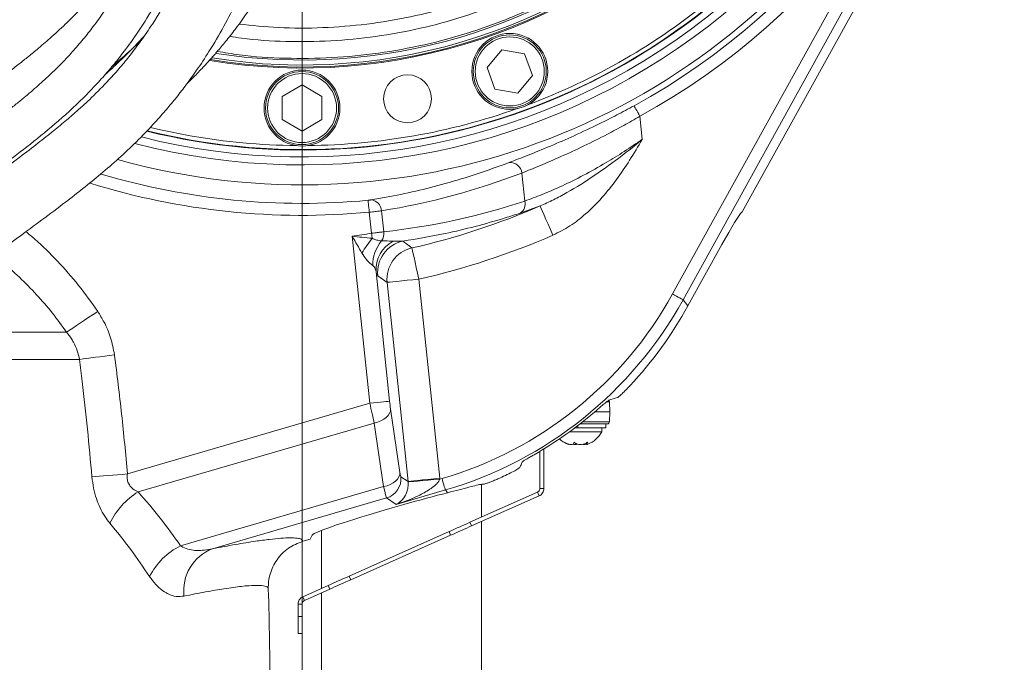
# Model space of a CAD drawing. Header units: millimetres. Extents: x 0 to 8410, y 0 to 5940.
# Tile 156 of 256: x 5224 to 5470, y 1587 to 1748. Entities that reach past the tile are written whole.
import ezdxf

# ---------------------------------------------------------------- set-up
doc = ezdxf.new("R2010")
doc.units = ezdxf.units.MM
doc.header["$LTSCALE"] = 10
doc.styles.add('SLDTEXTSTYLE0', font='TXT', dxfattribs={"width": 0.605})
doc.dimstyles.new('SLDDIMSTYLE0', dxfattribs={"dimtxt": 50, "dimasz": 50, "dimexe": 0, "dimexo": 0.0625, "dimgap": 12.5, "dimtad": 1, "dimtoh": 1, "dimdec": 1, "dimrnd": 1e-09, "dimzin": 12, "dimdsep": 46, "dimtxsty": 'SLDTEXTSTYLE0', "dimsah": 1, "dimcen": 0.09, "dimadec": 0, "dimazin": 0, "dimtfac": 1, "dimtofl": 0, "dimtmove": 0, "dimatfit": 3, "dimfxl": 0, "dimfrac": 2, "dimtolj": 1, "dimtzin": 12, "dimarcsym": 0})

# ---------------------------------------------------------------- blocks, each defined once
blk = doc.blocks.new('*D28')
at = {"color": 7, "linetype": 'Continuous', "lineweight": 0}
for p, q in [((5294.64, 1878.04), (5294.64, 1115.9)), ((5119.64, 1250.9), (5119.64, 1115.9)), ((5294.64, 1130.9), (5119.64, 1130.9))]:
    blk.add_line(p, q, dxfattribs=at)
for points in [[(5119.64, 1130.9), (5169.64, 1123.4), (5169.64, 1138.4)], [(5294.64, 1130.9), (5244.64, 1138.4), (5244.64, 1123.4)]]:
    blk.add_solid(points, dxfattribs=at)
at = {"color": 7, "linetype": 'Continuous', "lineweight": 0, "insert": (5149.85, 1195.36), "char_height": 50, "attachment_point": 1, "style": 'SLDTEXTSTYLE0'}
blk.add_mtext('175', dxfattribs=at)
blk = doc.blocks.new('*D33')
at = {"color": 7, "linetype": 'Continuous', "lineweight": 0}
for p, q in [((5294.64, 1878.04), (4568.99, 1878.04)), ((4583.99, 1878.04), (4583.99, 1383.04)), ((4955.74, 1383.04), (4568.99, 1383.04))]:
    blk.add_line(p, q, dxfattribs=at)
for points in [[(4583.99, 1878.04), (4576.49, 1828.04), (4591.49, 1828.04)], [(4583.99, 1383.04), (4591.49, 1433.04), (4576.49, 1433.04)]]:
    blk.add_solid(points, dxfattribs=at)
at = {"color": 7, "linetype": 'Continuous', "lineweight": 0, "insert": (4519.54, 1573.26), "char_height": 50, "attachment_point": 1, "rotation": 90, "style": 'SLDTEXTSTYLE0'}
blk.add_mtext('495', dxfattribs=at)
blk = doc.blocks.new('*D35')
at = {"color": 7, "linetype": 'Continuous', "lineweight": 0}
for p, q in [((5294.64, 3305.04), (4468.99, 3305.04)), ((4483.99, 3305.04), (4483.99, 1383.04)), ((4955.74, 1383.04), (4468.99, 1383.04))]:
    blk.add_line(p, q, dxfattribs=at)
for points in [[(4483.99, 3305.04), (4476.49, 3255.04), (4491.49, 3255.04)], [(4483.99, 1383.04), (4491.49, 1433.04), (4476.49, 1433.04)]]:
    blk.add_solid(points, dxfattribs=at)
at = {"color": 7, "linetype": 'Continuous', "lineweight": 0, "insert": (4419.54, 2267.66), "char_height": 50, "attachment_point": 1, "rotation": 90, "style": 'SLDTEXTSTYLE0'}
blk.add_mtext('1922', dxfattribs=at)

msp = doc.modelspace()

# ---------------------------------------------------------------- linework, layer by layer
at = {"color": 8, "linetype": 'Continuous', "lineweight": 0}
for p, q in [((5387.360616, 1679.527924), (5449.707491, 1792.363003)), ((5452.329708, 1790.914104), (5389.982833, 1678.078994)), ((5379.174096, 1723.984048), (5379.778786, 1718.23065)), ((5350.386096, 1702.776239), (5349.648891, 1709.790334)), ((5312.013177, 1694.727645), (5311.460031, 1699.990466)), ((5314.526526, 1700.325415), (5315.077646, 1695.081905)), ((5354.218138, 1701.559678), (5349.200932, 1699.754015)), ((5311.598001, 1652.183131), (5307.205094, 1693.978772)), ((5317.468686, 1692.704365), (5319.872556, 1692.746446)), ((5313.157929, 1685.10972), (5316.563798, 1652.705059)), ((5315.926833, 1682.420328), (5313.599629, 1684.099332)), ((5323.872102, 1683.25539), (5329.106254, 1633.455709)), ((5321.160985, 1632.620633), (5315.926833, 1682.420328)), ((5389.982833, 1678.078994), (5391.210241, 1676.544771)), ((5195.402821, 1669.954613), (5235.726198, 1669.954613)), ((5238.964943, 1663.163349), (5189.437656, 1663.163349)), ((5250.956548, 1634.515926), (5311.598001, 1652.183131)), ((5316.799117, 1650.802925), (5319.1528, 1634.898976)), ((5371.57516, 1652.557865), (5370.900733, 1652.557865)), ((5312.715365, 1647.253469), (5253.635062, 1630.041108)), ((5315.069033, 1631.349534), (5312.715365, 1647.253469)), ((5363.640962, 1646.044776), (5363.640962, 1646.59597)), ((5364.640964, 1647.371277), (5364.640964, 1647.044763)), ((5364.844588, 1647.531674), (5371.57516, 1647.531674)), ((5319.381056, 1633.815751), (5321.160985, 1632.620633)), ((5264.24822, 1616.543472), (5315.069033, 1631.349534)), ((5329.129083, 1633.217529), (5329.670219, 1633.375183)), ((5330.5082, 1630.498886), (5318.182854, 1626.908034)), ((5331.060229, 1629.808843), (5330.5082, 1630.498886)), ((5315.8119, 1628.49997), (5272.225542, 1615.801588)), ((5318.182854, 1626.908034), (5315.8119, 1628.49997)), ((5336.667193, 1622.414574), (5337.07392, 1621.501029)), ((5331.834046, 1619.168088), (5331.427304, 1620.081634)), ((5306.443481, 1608.95811), (5306.850208, 1608.044565)), ((5301.610334, 1605.711624), (5301.203592, 1606.62517)), ((5293.641625, 1598.863185), (5294.641627, 1598.863185))]:
    msp.add_line(p, q, dxfattribs=at)
at = {"color": 7, "linetype": 'Continuous', "lineweight": 0}
for p, q in [((5454.378171, 1789.782211), (5404.793871, 1700.044766)), ((5340.942232, 1736.214057), (5344.653366, 1740.636811)), ((5344.653366, 1740.636811), (5350.339157, 1739.634261)), ((5350.339157, 1739.634261), (5352.313815, 1734.208927)), ((5247.721089, 1736.951277), (5247.901319, 1736.736462)), ((5342.916889, 1730.788723), (5340.942232, 1736.214057)), ((5352.313815, 1734.208927), (5348.60268, 1729.786173)), ((5289.640961, 1728.931502), (5294.640956, 1731.818274)), ((5294.640956, 1731.818274), (5299.640966, 1728.931502)), ((5348.60268, 1729.786173), (5342.916889, 1730.788723)), ((5289.640961, 1723.158017), (5289.640961, 1728.931502)), ((5299.640966, 1728.931502), (5299.640966, 1723.158017)), ((5294.640956, 1720.271275), (5289.640961, 1723.158017)), ((5299.640966, 1723.158017), (5294.640956, 1720.271275)), ((5404.578997, 1699.918017), (5404.793871, 1700.044766)), ((5399.710728, 1691.928968), (5391.210241, 1676.544771)), ((5371.57516, 1652.557865), (5371.640963, 1650.044754)), ((5371.640963, 1650.044754), (5367.962582, 1650.044754)), ((5371.640963, 1650.044754), (5371.57516, 1647.531674)), ((5362.913741, 1646.044776), (5363.640962, 1646.044776)), ((5370.640946, 1646.044776), (5363.640962, 1646.044776)), ((5364.640964, 1647.044763), (5364.147602, 1647.044763)), ((5364.222987, 1647.044763), (5364.640964, 1647.044763)), ((5371.075315, 1647.044763), (5364.640964, 1647.044763)), ((5369.640959, 1645.044759), (5369.640959, 1646.044776)), ((5370.640946, 1647.044763), (5370.640946, 1646.044776)), ((5361.558197, 1645.044759), (5369.640959, 1645.044759)), ((5365.796132, 1642.294899), (5365.796132, 1641.962365)), ((5354.140965, 1640.157029), (5354.140965, 1630.843804)), ((5355.140952, 1640.761927), (5355.140952, 1630.843804)), ((5339.533402, 1623.690695), (5339.533402, 1631.936446)), ((5353.54769, 1629.930258), (5336.667193, 1622.414574)), ((5353.954432, 1629.016713), (5337.07392, 1621.501029)), ((5353.954432, 1629.016713), (5353.54769, 1629.930258)), ((5355.140952, 1630.843804), (5354.140965, 1630.843804)), ((5320.112554, 1626.865372), (5317.180006, 1626.027644)), ((5339.533402, 1542.044759), (5339.533402, 1622.596055)), ((5297.191827, 1619.215965), (5296.64096, 1618.194372)), ((5299.53341, 1620.381028), (5299.53341, 1605.881557)), ((5331.427304, 1620.081634), (5306.443481, 1608.95811)), ((5331.834046, 1619.168088), (5306.850208, 1608.044565)), ((5296.64096, 1618.194372), (5294.84537, 1617.671252)), ((5301.203592, 1606.62517), (5294.828145, 1603.786633)), ((5301.610334, 1605.711624), (5295.234887, 1602.873087)), ((5299.53341, 1604.786918), (5299.53341, 1542.044759)), ((5294.641627, 1601.959542), (5293.641625, 1601.959542)), ((5293.641625, 1601.959542), (5293.641625, 1598.863185)), ((5294.641627, 1601.959542), (5294.641627, 1598.863185)), ((5295.234887, 1602.873087), (5294.828145, 1603.786633)), ((5293.641625, 1594.598949), (5293.641625, 1598.863185)), ((5294.641627, 1598.863185), (5294.641627, 1594.598949)), ((5294.641627, 1594.598949), (5293.641625, 1594.598949))]:
    msp.add_line(p, q, dxfattribs=at)
at = {"color": 8, "linetype": 'Continuous', "lineweight": 0, "flags": 128}
for points in [[(5377.732946, 1726.610527), (5377.773059, 1726.537392), (5377.863509, 1726.372555), (5378.001047, 1726.121918), (5378.180696, 1725.794479), (5378.396047, 1725.402042), (5378.639324, 1724.958644), (5378.901822, 1724.480257), (5379.174096, 1723.984048)], [(5311.460031, 1699.990466), (5311.406804, 1700.553969), (5311.355485, 1701.097206), (5311.307935, 1701.600716), (5311.265824, 1702.04638), (5311.230702, 1702.418193), (5311.203821, 1702.702835), (5311.186133, 1702.890024), (5311.178295, 1702.973083)], [(5357.414288, 1694.237843), (5356.810464, 1695.621118), (5356.228305, 1696.954742), (5355.688764, 1698.190764), (5355.211181, 1699.284777), (5354.812739, 1700.197563), (5354.507742, 1700.896248), (5354.307143, 1701.3558), (5354.218138, 1701.559678)], [(5312.229706, 1693.45595), (5312.204121, 1693.606183), (5312.177954, 1693.759874), (5312.151266, 1693.916574), (5312.124176, 1694.075749), (5312.096728, 1694.236949), (5312.069012, 1694.39967), (5312.041147, 1694.563404), (5312.013177, 1694.727645)], [(5323.872102, 1683.25539), (5323.540879, 1684.727952), (5323.221547, 1686.147586), (5322.925581, 1687.463358), (5322.663618, 1688.628003), (5322.445063, 1689.599648), (5322.277753, 1690.343455), (5322.167722, 1690.83266), (5322.118906, 1691.04968)], [(5323.872102, 1683.25539), (5322.371034, 1683.097616), (5320.923878, 1682.945535), (5319.582624, 1682.80457), (5318.395434, 1682.679787), (5317.404954, 1682.575688), (5316.646753, 1682.495997), (5316.148085, 1682.443574), (5315.926833, 1682.420328)], [(5387.360616, 1679.527924), (5387.85602, 1679.254189), (5388.333632, 1678.99026), (5388.776285, 1678.745672), (5389.168126, 1678.529188), (5389.494998, 1678.348556), (5389.745248, 1678.210303), (5389.909817, 1678.119347), (5389.982833, 1678.078994)], [(5235.726198, 1669.954613), (5236.470451, 1670.454756), (5237.3033, 1671.014443), (5238.21426, 1671.626613), (5239.191873, 1672.283605), (5240.223845, 1672.977105), (5241.297198, 1673.698411), (5242.398424, 1674.438432), (5243.513679, 1675.187901)], [(5238.964943, 1663.163349), (5239.842711, 1663.279578), (5240.804417, 1663.406924), (5241.839802, 1663.544014), (5242.937831, 1663.68939), (5244.086793, 1663.841531), (5245.274438, 1663.998768), (5246.488107, 1664.159492), (5247.71486, 1664.321915)], [(5316.563798, 1652.705059), (5316.425515, 1652.690515), (5316.113843, 1652.657762), (5315.639971, 1652.607963), (5315.020917, 1652.542904), (5314.278928, 1652.464912), (5313.440634, 1652.376786), (5312.536163, 1652.281717), (5311.598001, 1652.183131)], [(5316.799117, 1650.802925), (5316.743521, 1650.240556), (5316.534145, 1649.679438), (5316.177545, 1649.137154), (5315.684898, 1648.630724), (5315.07164, 1648.17597), (5314.356966, 1647.787109), (5313.563256, 1647.47639), (5312.715365, 1647.253469)], [(5242.082311, 1633.757636), (5242.966941, 1633.833215), (5243.938817, 1633.916274), (5244.987322, 1634.00586), (5246.10102, 1634.101019), (5247.267736, 1634.200707), (5248.47473, 1634.303853), (5249.708814, 1634.409324), (5250.956548, 1634.515926)], [(5319.1528, 1634.898976), (5319.097189, 1634.336606), (5318.887813, 1633.775488), (5318.531213, 1633.233235), (5318.038581, 1632.726789), (5317.425309, 1632.27202), (5316.710634, 1631.883174), (5315.916924, 1631.57244), (5315.069033, 1631.349534)], [(5329.106254, 1633.455709), (5327.605186, 1633.297965), (5326.158045, 1633.145854), (5324.816776, 1633.004874), (5323.629586, 1632.880107), (5322.639106, 1632.775992), (5321.88092, 1632.696301), (5321.382238, 1632.643894), (5321.160985, 1632.620633)], [(5329.129083, 1633.217529), (5327.626137, 1633.087471), (5326.177133, 1632.962078), (5324.834032, 1632.845849), (5323.645053, 1632.742957), (5322.65283, 1632.657096), (5321.892975, 1632.591337), (5321.392758, 1632.548049), (5321.170119, 1632.528782)], [(5329.670219, 1633.375183), (5329.828529, 1632.831782), (5329.981161, 1632.307887), (5330.122618, 1631.822333), (5330.247832, 1631.392554), (5330.352304, 1631.033987), (5330.432264, 1630.759508), (5330.484865, 1630.57898), (5330.5082, 1630.498886)]]:
    msp.add_lwpolyline(points, dxfattribs=at)
at = {"color": 7, "linetype": 'Continuous', "lineweight": 0, "flags": 128}
for points in [[(5266.440494, 1718.111977), (5259.030117, 1719.597206), (5255.926339, 1720.326856)], [(5256.71546, 1721.163854), (5259.1947, 1720.585183), (5266.614137, 1719.096795)], [(5331.427304, 1620.081634), (5332.124201, 1620.391906), (5332.817016, 1620.700374), (5333.501754, 1621.005237), (5334.174393, 1621.304706), (5334.831012, 1621.597067), (5335.467813, 1621.880576), (5336.081056, 1622.15361), (5336.667193, 1622.414574)], [(5337.07392, 1621.501029), (5336.487798, 1621.240065), (5335.874556, 1620.967031), (5335.237754, 1620.683521), (5334.58112, 1620.39116), (5333.908481, 1620.091692), (5333.223758, 1619.786829), (5332.530929, 1619.47836), (5331.834046, 1619.168088)], [(5301.203592, 1606.62517), (5301.789729, 1606.886134), (5302.402971, 1607.159168), (5303.039757, 1607.442677), (5303.696392, 1607.735038), (5304.36903, 1608.034507), (5305.053769, 1608.33937), (5305.746583, 1608.647838), (5306.443481, 1608.95811)], [(5306.850208, 1608.044565), (5306.153325, 1607.734293), (5305.460496, 1607.425824), (5304.775773, 1607.120961), (5304.103134, 1606.821493), (5303.4465, 1606.529132), (5302.809713, 1606.245622), (5302.196456, 1605.972588), (5301.610334, 1605.711624)]]:
    msp.add_lwpolyline(points, dxfattribs=at)
at = {"color": 7, "linetype": 'Continuous', "lineweight": 0}
for centre, radius in [((5346.628021, 1735.211486), 9.5), ((5346.628021, 1735.211486), 9.135), ((5294.640959, 1726.044765), 9.5), ((5294.640959, 1726.044765), 9.135), ((5321.035482, 1728.353986), 6)]:
    msp.add_circle(centre, radius, dxfattribs=at)
at = {"color": 8, "linetype": 'Continuous', "lineweight": 0}
for centre in [(5346.628021, 1735.211486), (5294.640959, 1726.044765)]:
    msp.add_circle(centre, 8.635, dxfattribs=at)
for centre, radius, start, end in [((5294.640959, 1878.044765), 175.728631, 298.7535802, 39.20042186), ((5294.640959, 1878.044765), 172.732742, 298.7535802, 37.8700492), ((5294.640959, 1878.044765), 171.217178, 254.36729276, 37.16220291), ((5294.640959, 1878.044765), 166.22403, 255.43689461, 0), ((5346.71926, 1709.47298), 2.94677, 6.18250487, 95.17172286), ((5294.640959, 1878.044765), 175.851005, 253.3984816, 275.39616856), ((5294.640959, 1878.044765), 178.846894, 252.75208783, 275.39616856), ((5311.694853, 1700.241925), 2.832904, 1.68883351, 85.21689109), ((5347.838819, 1702.031659), 2.653868, 300.88093082, 16.29385036), ((5283.117843, 1864.438418), 177.720943, 282.67679575, 293.58237191), ((5311.658796, 1694.652994), 3.445649, 327.39163963, 7.150661), ((5283.117843, 1864.438418), 172.153106, 278.043081, 279.66264704), ((5331.34467, 1677.443495), 24.935528, 140.04735776, 150.47259538), ((5321.451845, 1686.87508), 9.085069, 139.32730257, 181.63871458), ((5320.962853, 1685.700333), 7.827238, 116.5136627, 184.32743353), ((5321.572147, 1684.914641), 8.014098, 102.24398911, 185.8390532), ((5283.117843, 1864.438418), 185.709979, 282.67679575, 293.58237191), ((5323.899263, 1683.235902), 8.014038, 102.83562535, 185.84099609), ((5314.39857, 1633.305021), 5.008594, 286.39042085, 5.85266401), ((5263.577589, 1614.030147), 18.846875, 121.83955937, 154.39735742), ((5272.069917, 1600.919115), 17.472821, 116.59296797, 152.97640889), ((5276.281395, 1605.299781), 11.257792, 111.11682147, 186.91776641)]:
    msp.add_arc(centre, radius, start, end, dxfattribs=at)
at = {"color": 7, "linetype": 'Continuous', "lineweight": 0}
for centre, radius, start, end in [((5294.640959, 1878.044765), 162.5, 256.17390541, 32.52516184), ((5294.640959, 1878.044765), 162.4, 260, 32.46523846), ((5294.640959, 1878.044765), 142, 260.64617287, 11.64255712), ((5294.640959, 1878.044765), 141.75, 260.70937141, 11.02737593), ((5294.640959, 1878.044765), 141.25, 260.82915873, 9.6430741), ((5294.640959, 1878.044765), 140, 261.1603406, 2.01492443), ((5294.640959, 1878.044765), 164.232051, 255.83659015, 0), ((5294.640959, 1878.044765), 161.4, 290.50289969, 309.49710031), ((5294.640959, 1878.044765), 161.4, 270.50289969, 289.49710031), ((5294.640959, 1878.044765), 161.4, 260, 269.49710031), ((5371.075323, 1652.544765), 0.5, 1.5, 53.99484116), ((5371.075323, 1647.544765), 0.5, 270, 358.5), ((5363.52157, 1648.443746), 7, 292.10681628, 330.95025276), ((5363.760348, 1648.443746), 7, 227.57364568, 247.96818285), ((4405.000334, 1578.044765), 881.640625, 0.121917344, 1.801154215)]:
    msp.add_arc(centre, radius, start, end, dxfattribs=at)
at = {"color": 8, "linetype": 'Continuous', "lineweight": 0}
for centre, major_axis, ratio, start_param, end_param in [((5285.609953, 1877.095568), (178.497302, 18.760822), 0.9979828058, 4.7697004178, 4.9727292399), ((5296.285765, 1865.822423), (171.175831, 17.991305), 0.9979828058, 4.7172791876, 4.9276263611), ((5302.395771, 1726.600499), (-60.693039, 75.86564), 0.9983968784, 2.7509044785, 3.5322808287), ((5302.395771, 1726.600499), (-62.564129, 78.204483), 0.9984928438, 2.7509044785, 3.5322808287), ((5311.751391, 1652.227815), (-1.717004, 7.832362), 0.0198798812, 1.5721439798, 2.2545704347), ((5316.717186, 1652.749741), (-0.317217, 3.032171), 0.0515680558, 1.5801401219, 2.2625665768), ((5319.070858, 1636.845806), (-0.317217, 3.032171), 0.0515680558, 2.2625665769, 3.0985765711), ((5316.156619, 1632.124614), (-10.818011, 7.263527), 0.9976762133, 3.8180711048, 3.8364603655), ((5314.105064, 1636.32388), (-1.717004, 7.832362), 0.0198798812, 2.2545704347, 3.090580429), ((5316.156619, 1632.124614), (4.191677, -2.814414), 0.9903206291, 0.6764784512, 0.694867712)]:
    msp.add_ellipse(centre, major_axis=major_axis, ratio=ratio, start_param=start_param, end_param=end_param, dxfattribs=at)
at = {"color": 7, "linetype": 'Continuous', "lineweight": 0}
for centre, major_axis, ratio, start_param, end_param in [((5400.189745, 1691.92897), (4.431125, 7.997421), 0.0458415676, 0.0777538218, 1.5961902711), ((5303.617599, 1725.073227), (-62.570143, 78.212), 0.9983968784, 3.2850078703, 3.5322808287), ((5335.539282, 1685.17147), (109.307909, 20.644374), 0.3569342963, 4.9785143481, 4.9993548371), ((5302.767632, 1726.135677), (-62.570143, 78.212), 0.9983968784, 2.9888138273, 3.1735615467), ((5326.463398, 1696.516226), (29.899859, 117.748211), 0.3369425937, 4.2618458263, 4.2747527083), ((5303.617599, 1725.073227), (-62.570143, 78.212), 0.9983968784, 2.8716662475, 2.8832483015), ((5320.185281, 1625.74698), (20.07218, 5.746862), 0.0524591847, 0.9832825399, 1.5594007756), ((5317.107811, 1624.867861), (19.926912, 5.713763), 0.0528297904, 1.5520263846, 3.0900220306)]:
    msp.add_ellipse(centre, major_axis=major_axis, ratio=ratio, start_param=start_param, end_param=end_param, dxfattribs=at)
for points, knots in [([(5265.791861, 1732.061282), (5266.260822, 1732.518262), (5267.568249, 1733.792287), (5269.443116, 1735.75623), (5271.490423, 1737.975652), (5273.455738, 1740.206079), (5275.614655, 1742.782116), (5278.582558, 1746.551422), (5282.096042, 1751.486778), (5285.820352, 1757.529304), (5289.135935, 1763.815862), (5291.999053, 1770.208053), (5294.539069, 1776.807594), (5296.818597, 1783.655433), (5298.984318, 1791.147352), (5301.103518, 1799.521581), (5302.811045, 1807.323028), (5304.125342, 1814.120332), (5305.034987, 1819.280779), (5305.773424, 1823.846291), (5306.33841, 1827.607898), (5306.755115, 1830.556538), (5307.084285, 1832.997851), (5307.437557, 1835.728927), (5307.87288, 1839.299311), (5308.394632, 1843.962524), (5308.942737, 1849.431053), (5309.415041, 1854.844306), (5309.805677, 1859.998653), (5310.119445, 1864.745948), (5310.400302, 1869.759653), (5310.640209, 1875.039806), (5310.82748, 1880.426322), (5310.95273, 1885.432835), (5311.025606, 1889.675974), (5311.062919, 1892.936355), (5311.081971, 1895.55447), (5311.091387, 1897.901257), (5311.094325, 1901.468069), (5311.069379, 1906.672302), (5310.978085, 1913.847001), (5310.802399, 1922.215553), (5310.51701, 1931.829403), (5310.118762, 1942.653429), (5309.744229, 1952.327945), (5309.470079, 1960.153873), (5309.306857, 1965.459744), (5309.200273, 1969.617531), (5309.135094, 1972.74261), (5309.096903, 1974.983751), (5309.07252, 1976.768139), (5309.053798, 1978.50813), (5309.037292, 1980.749329), (5309.031554, 1983.992933), (5309.058316, 1988.333001), (5309.146388, 1993.694464), (5309.329711, 1999.983049), (5309.642062, 2007.107424), (5310.091351, 2015.032913), (5310.450158, 2020.562018), (5310.639424, 2023.478553)], [0, 0, 0, 0, 0.00700875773, 0.01953989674, 0.02908520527, 0.0392649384, 0.05123849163, 0.06486875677, 0.0901954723, 0.11521988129, 0.13914620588, 0.16378165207, 0.18708467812, 0.21124503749, 0.23687876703, 0.26570225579, 0.29795477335, 0.31677120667, 0.33479948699, 0.35017301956, 0.36280361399, 0.37262162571, 0.37976041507, 0.38725748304, 0.39994295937, 0.41542188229, 0.43373203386, 0.45430543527, 0.46907025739, 0.48467490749, 0.50111687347, 0.51839105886, 0.53648977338, 0.55384354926, 0.56728103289, 0.57784533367, 0.58557421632, 0.59273512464, 0.60064551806, 0.62020002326, 0.64318126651, 0.67002376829, 0.70092285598, 0.73566553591, 0.77388020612, 0.79355931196, 0.81059724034, 0.82471342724, 0.83344063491, 0.84061383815, 0.84626424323, 0.85061670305, 0.85737325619, 0.86785093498, 0.88191861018, 0.89939683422, 0.92005745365, 0.94369775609, 0.97030124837, 1, 1, 1, 1]), ([(5278.643055, 2022.468969), (5278.48242, 2019.781586), (5278.176694, 2014.666845), (5277.781786, 2007.344701), (5277.487828, 2000.747639), (5277.291649, 1994.886628), (5277.175437, 1989.837388), (5277.113931, 1985.657173), (5277.086557, 1982.322078), (5277.077501, 1979.509342), (5277.082963, 1974.428017), (5277.172325, 1966.400376), (5277.432203, 1955.492453), (5277.812821, 1943.950473), (5278.271631, 1932.21601), (5278.783071, 1920.313282), (5279.231649, 1910.030845), (5279.57705, 1901.595316), (5279.82011, 1895.177724), (5280.016105, 1889.447929), (5280.183484, 1883.920524), (5280.334474, 1878.03459), (5280.464524, 1871.383298), (5280.548697, 1864.167003), (5280.559484, 1856.961351), (5280.489067, 1849.979569), (5280.337892, 1843.327468), (5280.10274, 1836.985776), (5279.798403, 1831.157729), (5279.448356, 1825.961762), (5279.024707, 1820.797725), (5278.470068, 1815.165179), (5277.693973, 1808.689333), (5276.699641, 1801.919874), (5275.536471, 1795.386685), (5274.290438, 1789.48701), (5272.972841, 1784.105668), (5271.56997, 1779.086038), (5270.044426, 1774.265244), (5268.039323, 1768.620592), (5265.339764, 1762.017317), (5261.676772, 1754.457577), (5257.918771, 1748.029847), (5254.479808, 1742.978309), (5251.776401, 1739.393133), (5249.100995, 1736.140366), (5245.91139, 1732.567316), (5242.28665, 1728.892649), (5238.605007, 1725.50899), (5235.277039, 1722.638828), (5231.874454, 1719.842045), (5227.894645, 1716.709091), (5223.25936, 1713.185073), (5217.896383, 1709.195844), (5212.045203, 1704.859332), (5205.754838, 1700.100111), (5199.145738, 1694.867095), (5192.101884, 1688.838717), (5185.36842, 1682.388511), (5179.088163, 1675.521986), (5173.403444, 1668.263957), (5167.855863, 1660.136954), (5164.22114, 1654.424299), (5162.349818, 1651.483163)], [0, 0, 0, 0, 0.01930172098, 0.03673583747, 0.05238113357, 0.06622422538, 0.07815961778, 0.08788324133, 0.09551643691, 0.10147155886, 0.1074940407, 0.13088887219, 0.15715993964, 0.18290786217, 0.21051319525, 0.23796146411, 0.26476870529, 0.28119666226, 0.29596246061, 0.30891176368, 0.32063203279, 0.33403633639, 0.34948719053, 0.36653666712, 0.38392236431, 0.39939905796, 0.41501062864, 0.43022802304, 0.44368150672, 0.45584675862, 0.46676607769, 0.48012359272, 0.49576915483, 0.51294799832, 0.5288016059, 0.54320049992, 0.55625304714, 0.56875779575, 0.58101550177, 0.59319182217, 0.61281494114, 0.63415639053, 0.65669156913, 0.66983755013, 0.68135607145, 0.69145252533, 0.70249680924, 0.7184299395, 0.73133881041, 0.74105025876, 0.75203186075, 0.76477196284, 0.77932436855, 0.79587619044, 0.81498156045, 0.83399077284, 0.85509291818, 0.87833026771, 0.9037822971, 0.92543443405, 0.94867902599, 0.97357762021, 1, 1, 1, 1]), ([(5176.151449, 1643.805608), (5177.85444, 1646.526733), (5181.126214, 1651.754539), (5186.094835, 1659.100989), (5191.108286, 1665.490877), (5196.124445, 1670.936152), (5200.962306, 1675.610367), (5205.683012, 1679.778143), (5210.176425, 1683.476403), (5214.334629, 1686.729021), (5217.887186, 1689.42347), (5220.979602, 1691.728984), (5224.792218, 1694.546515), (5229.63483, 1698.10931), (5234.992108, 1702.121594), (5239.903301, 1705.940947), (5244.338529, 1709.55391), (5248.823476, 1713.442833), (5253.233484, 1717.585647), (5257.103719, 1721.579011), (5260.297247, 1725.161226), (5262.950951, 1728.345875), (5265.583988, 1731.719486), (5268.431955, 1735.654151), (5271.707345, 1740.607355), (5275.097664, 1746.360109), (5278.34574, 1752.659974), (5281.244765, 1759.093612), (5283.78938, 1765.604274), (5286.055374, 1772.33089), (5288.056101, 1779.267575), (5289.892211, 1786.807252), (5291.58859, 1795.210643), (5292.851765, 1803.040261), (5293.766237, 1809.970373), (5294.371524, 1815.379528), (5294.837431, 1820.310295), (5295.170937, 1824.44729), (5295.401281, 1827.741346), (5295.56421, 1830.367215), (5295.71715, 1833.097393), (5295.882327, 1836.48505), (5296.056019, 1840.898564), (5296.206967, 1846.10663), (5296.306655, 1851.622007), (5296.353678, 1857.331165), (5296.35078, 1863.128596), (5296.294422, 1869.396993), (5296.179766, 1876.071485), (5296.029146, 1882.219142), (5295.877333, 1887.363721), (5295.755773, 1891.094893), (5295.655299, 1893.994128), (5295.566709, 1896.451501), (5295.435011, 1899.987585), (5295.231821, 1905.175574), (5294.935974, 1912.337605), (5294.580062, 1920.678674), (5294.171553, 1930.208176), (5293.733107, 1940.880244), (5293.401503, 1950.107473), (5293.189663, 1957.315302), (5293.074987, 1961.935636), (5292.994537, 1965.908856), (5292.942053, 1969.207246), (5292.910209, 1971.849837), (5292.891928, 1973.933248), (5292.879748, 1975.935935), (5292.872305, 1978.445329), (5292.879311, 1981.941687), (5292.919949, 1986.500428), (5293.01835, 1992.048093), (5293.203166, 1998.493078), (5293.504666, 2005.747793), (5293.928236, 2013.783804), (5294.26286, 2019.386038), (5294.438852, 2022.332475)], [0, 0, 0, 0, 0.02434799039, 0.04677720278, 0.06722427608, 0.08579579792, 0.10262975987, 0.11779789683, 0.1329571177, 0.14604010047, 0.15703865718, 0.16602449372, 0.17460090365, 0.19205939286, 0.21032351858, 0.22386136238, 0.23790964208, 0.25254623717, 0.26778965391, 0.28289347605, 0.29407268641, 0.30368592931, 0.31384054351, 0.32594248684, 0.33979484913, 0.35779193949, 0.37508262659, 0.39152501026, 0.40882517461, 0.42521219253, 0.44213117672, 0.45991523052, 0.47983244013, 0.50215361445, 0.5151863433, 0.52838176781, 0.53986180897, 0.54942561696, 0.55702297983, 0.562615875, 0.56753183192, 0.57582106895, 0.58591001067, 0.59782518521, 0.61149925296, 0.6236125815, 0.63677275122, 0.65097958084, 0.66622790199, 0.68207705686, 0.69264970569, 0.70106872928, 0.7073324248, 0.71226733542, 0.71769363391, 0.73125153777, 0.74734988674, 0.7661078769, 0.78762784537, 0.8117685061, 0.83830613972, 0.85015672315, 0.86073064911, 0.86974441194, 0.87723807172, 0.88324848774, 0.88780751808, 0.89149300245, 0.89694156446, 0.9049466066, 0.91541319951, 0.92820940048, 0.94316206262, 0.96010621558, 0.97901827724, 1, 1, 1, 1]), ([(5278.641445, 2016.952142), (5278.525362, 2013.767086), (5278.307339, 2007.785027), (5278.008316, 1999.336961), (5277.761962, 1992.005244), (5277.574694, 1986.171055), (5277.430243, 1981.777323), (5277.323311, 1978.633838), (5277.229095, 1975.963938), (5277.048977, 1971.063519), (5276.736214, 1963.310551), (5276.268883, 1952.779151), (5275.747161, 1941.642493), (5275.206674, 1930.32918), (5274.674824, 1918.859689), (5274.225914, 1908.962898), (5273.851124, 1900.859571), (5273.560595, 1894.720213), (5273.292784, 1889.218188), (5273.024015, 1883.858131), (5272.72512, 1878.099561), (5272.371967, 1871.589233), (5271.968669, 1864.545949), (5271.546844, 1857.764487), (5271.114822, 1851.443664), (5270.67915, 1845.640585), (5270.212854, 1840.032061), (5269.73342, 1834.831817), (5269.264578, 1830.215638), (5268.800873, 1826.031721), (5268.293331, 1821.808892), (5267.596044, 1816.502378), (5266.619854, 1809.948026), (5265.338592, 1802.646239), (5263.880989, 1795.654303), (5262.307846, 1789.276509), (5260.62514, 1783.413569), (5258.808018, 1777.915869), (5256.791934, 1772.54533), (5254.490198, 1767.102359), (5251.819777, 1761.486599), (5248.716921, 1755.785446), (5245.538774, 1750.740158), (5242.549036, 1746.566942), (5239.902708, 1743.214388), (5237.09977, 1739.962928), (5234.218451, 1736.916115), (5231.470551, 1734.245068), (5229.232288, 1732.199839), (5227.286146, 1730.497316), (5225.410083, 1728.910338), (5223.371108, 1727.238124), (5221.106479, 1725.433557), (5218.25139, 1723.216051), (5214.716059, 1720.539888), (5210.379829, 1717.319027), (5205.492593, 1713.70972), (5200.02471, 1709.625188), (5194.004518, 1704.978212), (5187.496715, 1699.651108), (5180.601814, 1693.490221), (5174.031098, 1686.904742), (5167.90646, 1679.927231), (5162.347675, 1672.61631), (5156.857076, 1664.527792), (5153.2362, 1658.871113), (5151.375817, 1655.964747)], [0, 0, 0, 0, 0.0235407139, 0.0442133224, 0.0621015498, 0.077039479, 0.0865072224, 0.0938476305, 0.0997049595, 0.1057203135, 0.1290677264, 0.1552640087, 0.1809647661, 0.2084671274, 0.2357650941, 0.2624421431, 0.2786833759, 0.293222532, 0.3059619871, 0.3176810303, 0.3312151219, 0.3467850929, 0.3638476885, 0.3811896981, 0.3949475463, 0.4087957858, 0.422516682, 0.4349646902, 0.4459843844, 0.4556115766, 0.4650388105, 0.4764196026, 0.4939883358, 0.5127034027, 0.5299895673, 0.5458704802, 0.5606937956, 0.5748215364, 0.5887141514, 0.6033968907, 0.6191288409, 0.6355644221, 0.6525695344, 0.6645774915, 0.6748834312, 0.6854113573, 0.6976535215, 0.7072786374, 0.7151013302, 0.7211833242, 0.7273387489, 0.7341403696, 0.7416090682, 0.7497660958, 0.7621447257, 0.7759723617, 0.7916591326, 0.8093354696, 0.829063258, 0.8509002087, 0.8749123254, 0.9011942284, 0.9235342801, 0.9474720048, 0.9730114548, 1, 1, 1, 1]), ([(5160.106251, 1651.097939), (5161.885367, 1653.902833), (5165.310774, 1659.303214), (5170.465325, 1666.933345), (5175.581299, 1673.657695), (5180.667984, 1679.44245), (5185.567321, 1684.429503), (5190.35607, 1688.884729), (5194.9387, 1692.841629), (5199.225336, 1696.327372), (5202.946917, 1699.23185), (5206.082269, 1701.615367), (5209.608663, 1704.254475), (5213.87276, 1707.401844), (5219.552818, 1711.590295), (5225.959657, 1716.426046), (5233.007775, 1722.105233), (5238.845879, 1727.415919), (5243.219029, 1731.951228), (5246.081425, 1735.178248), (5248.648871, 1738.297431), (5251.231004, 1741.674202), (5254.345062, 1746.113529), (5257.73632, 1751.555828), (5261.082721, 1757.730662), (5264.07148, 1764.038829), (5266.694741, 1770.367778), (5269.019908, 1776.833831), (5271.064776, 1783.429861), (5272.959278, 1790.606219), (5274.74614, 1798.673718), (5276.316424, 1807.304379), (5277.595777, 1815.817106), (5278.525021, 1823.138782), (5279.15224, 1828.780875), (5279.590509, 1833.111689), (5279.914658, 1836.512829), (5280.103729, 1838.711609), (5280.185847, 1839.66659)], [0, 0, 0, 0, 0.04456983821, 0.08581219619, 0.12355025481, 0.15787026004, 0.18898976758, 0.21705906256, 0.24520472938, 0.26968570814, 0.29057267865, 0.30792513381, 0.32194086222, 0.34894595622, 0.37794692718, 0.4148704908, 0.45435262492, 0.49643227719, 0.51774224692, 0.53638828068, 0.55248730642, 0.57005674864, 0.59126515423, 0.62228626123, 0.65216611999, 0.68072895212, 0.71072138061, 0.73853500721, 0.76698715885, 0.79686613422, 0.83060286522, 0.86887042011, 0.90443287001, 0.93567698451, 0.95864886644, 0.97332595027, 0.98841483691, 1, 1, 1, 1]), ([(5264.023883, 1796.525315), (5263.493165, 1794.761193), (5262.358928, 1790.990961), (5260.421872, 1785.562986), (5258.273157, 1780.222785), (5255.908786, 1775.049224), (5253.171677, 1769.777389), (5249.967721, 1764.418267), (5246.978969, 1760.10916), (5244.554569, 1756.971389), (5242.964955, 1755.036248), (5241.488324, 1753.322583), (5239.863688, 1751.519838), (5237.81634, 1749.36513), (5235.018806, 1746.597586), (5231.808612, 1743.655731), (5228.611506, 1740.925099), (5225.933686, 1738.73334), (5223.440178, 1736.749304), (5220.759323, 1734.665355), (5217.504635, 1732.184113), (5213.611031, 1729.260652), (5209.02302, 1725.837663), (5203.910041, 1721.999303), (5198.513367, 1717.860014), (5192.890176, 1713.384968), (5187.103005, 1708.539065), (5181.015274, 1703.081044), (5174.713493, 1696.906788), (5168.301171, 1689.899879), (5161.96491, 1681.907549), (5155.741622, 1672.967301), (5151.645222, 1666.689848), (5149.537891, 1663.460508)], [0, 0, 0, 0, 0.0294300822, 0.0628971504, 0.0928602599, 0.1226849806, 0.155673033, 0.1902052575, 0.2252430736, 0.2420913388, 0.2557951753, 0.2667344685, 0.279644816, 0.2960504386, 0.316126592, 0.345230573, 0.3689523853, 0.3868515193, 0.4035773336, 0.4226150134, 0.4440715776, 0.4726138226, 0.5048612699, 0.5410040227, 0.5812026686, 0.6206423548, 0.6635335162, 0.7099786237, 0.7600920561, 0.8140334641, 0.8720412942, 0.9341735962, 1, 1, 1, 1]), ([(5255.280567, 1744.213328), (5254.250758, 1743.094848), (5252.235569, 1740.906142), (5249.085486, 1737.816655), (5246.805794, 1735.667019), (5245.537063, 1734.560588), (5245.354546, 1734.40142)], [0, 0, 0, 0, 0.3266288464, 0.6391657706, 0.9480912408, 1, 1, 1, 1]), ([(5247.001437, 1736.329392), (5247.888739, 1737.089943), (5250.35105, 1739.200513), (5252.895245, 1741.532848), (5254.504495, 1743.158409), (5254.648684, 1743.304059)], [0, 0, 0, 0, 0.3390117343, 0.940775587, 1, 1, 1, 1]), ([(5373.54554, 1653.594449), (5373.603362, 1653.628744), (5373.718587, 1653.697085), (5374.205191, 1654.112296), (5374.99976, 1654.847576), (5375.910023, 1655.751197), (5376.51003, 1656.385592), (5376.705838, 1656.592623)], [0, 0, 0, 0, 0.1522169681, 0.3033317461, 0.5368696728, 0.8488604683, 1, 1, 1, 1]), ([(5367.801724, 1649.960384), (5368.389325, 1650.463939), (5369.338578, 1651.277418), (5370.430805, 1652.212568), (5371.035436, 1652.712232), (5371.314851, 1652.921717), (5371.376457, 1652.949679), (5371.396018, 1652.958557)], [0, 0, 0, 0, 0.38763600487, 0.62621578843, 0.80332468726, 0.93755292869, 1, 1, 1, 1]), ([(5360.262303, 1642.452076), (5360.496393, 1642.303594), (5360.901982, 1642.046331), (5361.302951, 1641.882916), (5361.483168, 1641.860426), (5361.468835, 1641.938065), (5361.464349, 1641.962365)], [0, 0, 0, 0, 0.3569459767, 0.6184508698, 0.8805848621, 1, 1, 1, 1]), ([(5362.742839, 1642.452076), (5362.712629, 1642.304179), (5362.660286, 1642.04793), (5362.277176, 1641.878454), (5361.78272, 1641.872491), (5361.182911, 1642.015498), (5360.662758, 1642.229051), (5360.360494, 1642.39739), (5360.262303, 1642.452076)], [0, 0, 0, 0, 0.2355687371, 0.4081508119, 0.5811460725, 0.745075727, 0.9171865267, 1, 1, 1, 1]), ([(5362.386731, 1641.965255), (5362.480669, 1641.942156), (5362.802553, 1641.863006), (5363.259408, 1641.863018), (5363.546937, 1641.941094), (5363.640962, 1641.966626)], [0, 0, 0, 0, 0.2171226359, 0.7439915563, 1, 1, 1, 1]), ([(5366.121499, 1642.452076), (5365.858012, 1642.304197), (5365.401477, 1642.04797), (5364.609182, 1641.878439), (5363.926943, 1641.872509), (5363.335513, 1642.015441), (5362.957841, 1642.229075), (5362.795561, 1642.397393), (5362.742839, 1642.452076)], [0, 0, 0, 0, 0.2355536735, 0.4081365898, 0.5811348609, 0.7450644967, 0.9171761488, 1, 1, 1, 1]), ([(5364.895193, 1641.965255), (5364.937552, 1641.942062), (5365.082682, 1641.862597), (5365.455969, 1641.867078), (5365.799216, 1641.95803), (5365.939183, 1641.995117)], [0, 0, 0, 0, 0.196208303, 0.6722354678, 1, 1, 1, 1]), ([(5365.817575, 1641.962365), (5365.814025, 1641.982445), (5365.803299, 1642.043129), (5365.938358, 1642.230776), (5366.076592, 1642.397813), (5366.121499, 1642.452076)], [0, 0, 0, 0, 0.25032266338, 0.75646021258, 1, 1, 1, 1]), ([(5366.151808, 1641.966269), (5366.098385, 1641.942041), (5365.917412, 1641.859967), (5365.857923, 1641.882499), (5365.815995, 1641.898379)], [0, 0, 0, 0, 0.2951982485, 1, 1, 1, 1]), ([(5349.727167, 1637.489513), (5349.767885, 1637.530867), (5349.849217, 1637.613469), (5350.324831, 1637.919078), (5351.018416, 1638.337043), (5351.856695, 1638.827122), (5352.455411, 1639.172166), (5352.725325, 1639.32772)], [0, 0, 0, 0, 0.1910275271, 0.3815624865, 0.584851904, 0.8128422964, 1, 1, 1, 1]), ([(5344.161717, 1633.496955), (5344.777564, 1633.777523), (5346.00944, 1634.33874), (5347.60393, 1635.167498), (5348.727947, 1635.819764), (5349.114875, 1636.10049), (5349.153033, 1636.163685), (5349.158673, 1636.173025)], [0, 0, 0, 0, 0.248509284, 0.4970921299, 0.7406450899, 0.9616676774, 1, 1, 1, 1]), ([(5331.060229, 1629.808843), (5332.053987, 1630.061487), (5334.070577, 1630.574166), (5336.486955, 1631.222855), (5338.401901, 1631.714613), (5339.641747, 1631.984651), (5339.992405, 1631.982663), (5340.143828, 1631.981805)], [0, 0, 0, 0, 0.20654051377, 0.41912385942, 0.62562737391, 0.83833624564, 1, 1, 1, 1]), ([(5340.143828, 1631.981805), (5340.206744, 1631.988103), (5340.332532, 1632.000695), (5340.880313, 1632.17046), (5341.630325, 1632.438434), (5342.411736, 1632.744415), (5342.91383, 1632.95656), (5343.099488, 1633.035004)], [0, 0, 0, 0, 0.2114668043, 0.4227872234, 0.6384397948, 0.8663069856, 1, 1, 1, 1]), ([(5353.54769, 1629.930258), (5353.632194, 1629.976642), (5353.801203, 1630.069409), (5353.989906, 1630.292493), (5354.11695, 1630.555609), (5354.13296, 1630.747738), (5354.140965, 1630.843804)], [0, 0, 0, 0, 0.2499986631, 0.5000004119, 0.7499984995, 1, 1, 1, 1]), ([(5353.954432, 1629.016713), (5354.123442, 1629.109479), (5354.461461, 1629.295013), (5354.838844, 1629.741184), (5355.092942, 1630.267413), (5355.124949, 1630.651673), (5355.140952, 1630.843804)], [0, 0, 0, 0, 0.2499993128, 0.5000003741, 0.7499987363, 1, 1, 1, 1]), ([(5294.84537, 1617.671252), (5293.587674, 1617.166631), (5291.072332, 1616.15741), (5288.203436, 1613.166742), (5286.493248, 1609.606021), (5286.168102, 1607.004667), (5286.204739, 1605.776661), (5286.205379, 1605.755195)], [0, 0, 0, 0, 0.2553549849, 0.5106994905, 0.7662875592, 0.9959145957, 1, 1, 1, 1]), ([(5293.641625, 1601.959542), (5293.657628, 1602.151673), (5293.689635, 1602.535933), (5293.943733, 1603.062161), (5294.321116, 1603.508332), (5294.659135, 1603.693866), (5294.828145, 1603.786633)], [0, 0, 0, 0, 0.2500007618, 0.4999992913, 0.7500005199, 1, 1, 1, 1]), ([(5294.641627, 1601.959542), (5294.649626, 1602.055607), (5294.665623, 1602.247738), (5294.792672, 1602.510852), (5294.981374, 1602.733936), (5295.150383, 1602.826704), (5295.234887, 1602.873087)], [0, 0, 0, 0, 0.2499996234, 0.4999983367, 0.7500007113, 1, 1, 1, 1])]:
    msp.add_open_spline(points, degree=3, knots=knots, dxfattribs=at)
at = {"color": 8, "linetype": 'Continuous', "lineweight": 0}
for points, knots in [([(5429.272247, 1843.655035), (5428.220371, 1839.871787), (5426.112849, 1832.291737), (5421.746663, 1821.312068), (5416.552476, 1810.714764), (5410.47551, 1800.611638), (5403.552609, 1791.071961), (5395.841269, 1782.138622), (5387.409617, 1773.878411), (5378.321885, 1766.366582), (5368.614334, 1759.671387), (5358.362521, 1753.811503), (5347.650196, 1748.827458), (5336.602787, 1744.784987), (5325.283195, 1741.725682), (5313.773514, 1739.633764), (5302.124437, 1738.490572), (5290.487216, 1738.380402), (5280.895793, 1738.956838), (5275.276536, 1739.90735), (5273.445321, 1740.217105)], [0, 0, 0, 0, 0.0573978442, 0.1150013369, 0.1726054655, 0.2300042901, 0.287398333, 0.3449980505, 0.4025964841, 0.4599889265, 0.5173230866, 0.5748664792, 0.6324073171, 0.6897379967, 0.746424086, 0.8033169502, 0.8602086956, 0.9168933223, 0.972917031, 1, 1, 1, 1]), ([(5276.541782, 1743.993923), (5277.52922, 1743.830181), (5282.171374, 1743.060392), (5290.637339, 1742.59792), (5301.857658, 1742.687579), (5313.091732, 1743.799604), (5324.1893, 1745.823863), (5335.104811, 1748.786603), (5345.757923, 1752.701429), (5356.087676, 1757.528332), (5365.9701, 1763.201386), (5375.32857, 1769.683204), (5384.08974, 1776.955959), (5392.218541, 1784.953888), (5399.650077, 1793.600462), (5406.321899, 1802.833825), (5412.178648, 1812.612692), (5417.18464, 1822.870646), (5421.391289, 1833.496445), (5423.421236, 1840.830524), (5424.434407, 1844.49105)], [0, 0, 0, 0, 0.0152984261, 0.0719211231, 0.1292067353, 0.1867036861, 0.2442021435, 0.3014896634, 0.3594776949, 0.4176794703, 0.4758846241, 0.5338773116, 0.5920034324, 0.650338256, 0.708675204, 0.7668042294, 0.8249998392, 0.8834024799, 0.9418047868, 1, 1, 1, 1]), ([(5422.513468, 1844.49105), (5421.409508, 1840.716354), (5419.199375, 1833.159394), (5414.626672, 1822.265128), (5409.286335, 1811.991954), (5403.160264, 1802.423234), (5396.386329, 1793.566694), (5388.899005, 1785.302112), (5380.778196, 1777.722637), (5372.060599, 1770.885928), (5362.819197, 1764.805102), (5353.103304, 1759.502534), (5342.990572, 1755.029614), (5332.530659, 1751.437042), (5321.796382, 1748.723871), (5310.87032, 1746.896391), (5299.813896, 1746.004052), (5289.103846, 1745.981072), (5282.130287, 1746.711377), (5278.847573, 1747.055158)], [0, 0, 0, 0, 0.0623181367, 0.1247612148, 0.1870804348, 0.2458754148, 0.3048782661, 0.3638808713, 0.4226753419, 0.480932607, 0.5393946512, 0.5978546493, 0.6561093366, 0.7142830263, 0.7726647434, 0.8310450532, 0.8892168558, 0.9478502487, 1, 1, 1, 1]), ([(5346.453635, 1712.407753), (5347.983877, 1712.996113), (5351.089846, 1714.19032), (5356.667904, 1716.451595), (5362.740079, 1719.089543), (5368.387216, 1721.749058), (5373.435602, 1724.290009), (5376.295173, 1725.834145), (5377.732946, 1726.610527)], [0, 0, 0, 0, 0.1852988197, 0.3761053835, 0.5604169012, 0.7499173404, 0.8742600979, 1, 1, 1, 1]), ([(5379.174096, 1723.984048), (5377.83434, 1723.214666), (5375.140701, 1721.667791), (5370.438971, 1719.154605), (5365.098091, 1716.484668), (5359.41775, 1713.871691), (5354.092104, 1711.589778), (5351.144236, 1710.395929), (5349.648891, 1709.790334)], [0, 0, 0, 0, 0.1252860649, 0.2518930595, 0.4366377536, 0.6263476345, 0.8104599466, 1, 1, 1, 1]), ([(5350.386096, 1702.776239), (5351.791539, 1703.287502), (5354.645289, 1704.325622), (5359.686248, 1706.51275), (5365.109049, 1709.180433), (5370.352448, 1712.104108), (5375.296832, 1715.146354), (5378.277783, 1717.197722), (5379.778786, 1718.23065)], [0, 0, 0, 0, 0.1747148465, 0.3547581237, 0.5303220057, 0.7106458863, 0.8543010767, 1, 1, 1, 1]), ([(5354.218138, 1701.559678), (5355.343674, 1702.050646), (5357.595046, 1703.032712), (5362.140977, 1705.508776), (5367.908696, 1709.106258), (5373.883433, 1713.449579), (5377.752439, 1716.539046), (5379.396239, 1717.909444), (5379.717377, 1718.17895), (5379.767114, 1718.220824), (5379.778786, 1718.23065)], [0, 0, 0, 0, 0.1286242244, 0.2572828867, 0.5270552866, 0.7968529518, 0.9604871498, 0.9938722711, 0.9985620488, 1, 1, 1, 1]), ([(5379.778786, 1718.23065), (5379.771852, 1718.21857), (5378.756448, 1716.44945), (5376.714105, 1713.031379), (5373.406764, 1708.131512), (5369.77688, 1703.573439), (5365.878995, 1699.673461), (5361.783706, 1696.440344), (5358.869891, 1694.971572), (5357.414288, 1694.237843)], [0, 0, 0, 0, 0.0012534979, 0.1835730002, 0.3581910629, 0.5329603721, 0.7070155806, 0.8536389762, 1, 1, 1, 1]), ([(5311.931072, 1703.064963), (5313.175017, 1703.278028), (5319.396469, 1704.343644), (5328.273918, 1706.426327), (5338.514604, 1709.493703), (5343.806458, 1711.436097), (5346.453635, 1712.407753)], [0, 0, 0, 0, 0.1064632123, 0.5324639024, 0.7661214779, 1, 1, 1, 1]), ([(5311.178295, 1702.973083), (5311.245488, 1702.979679), (5311.422287, 1702.997034), (5311.698384, 1703.029564), (5311.853381, 1703.053144), (5311.931072, 1703.064963)], [0, 0, 0, 0, 0.23416405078, 0.6161310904, 1, 1, 1, 1]), ([(5314.526526, 1700.325415), (5314.20875, 1700.288373), (5313.573078, 1700.214276), (5312.450874, 1700.092897), (5311.733163, 1700.018702), (5311.460031, 1699.990466)], [0, 0, 0, 0, 0.3824138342, 0.7649722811, 1, 1, 1, 1]), ([(5349.200932, 1699.754015), (5347.962043, 1699.351809), (5344.245177, 1698.145126), (5337.998932, 1696.392869), (5329.474089, 1694.351355), (5323.402028, 1693.336402), (5319.872556, 1692.746446)], [0, 0, 0, 0, 0.1285211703, 0.3855839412, 0.6428618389, 1, 1, 1, 1]), ([(5225.563971, 1695.115134), (5226.311081, 1694.500756), (5229.084444, 1692.220109), (5233.522519, 1687.761973), (5238.848239, 1681.777567), (5241.958574, 1677.384398), (5243.513679, 1675.187901)], [0, 0, 0, 0, 0.10782765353, 0.40026959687, 0.70014673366, 1, 1, 1, 1]), ([(5312.013177, 1694.727645), (5312.287609, 1694.760719), (5313.004658, 1694.847137), (5314.125277, 1694.977936), (5314.760108, 1695.047239), (5315.077646, 1695.081905)], [0, 0, 0, 0, 0.2365770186, 0.6181411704, 1, 1, 1, 1]), ([(5307.205094, 1693.978772), (5307.212828, 1693.977887), (5308.888642, 1693.786264), (5310.563037, 1693.620725), (5312.229706, 1693.45595)], [0, 0, 0, 0, 0.0046148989, 1, 1, 1, 1]), ([(5309.647767, 1689.732716), (5309.242242, 1690.42804), (5308.427861, 1691.824404), (5307.615636, 1693.252638), (5307.208616, 1693.972543), (5307.205094, 1693.978772)], [0, 0, 0, 0, 0.49578161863, 0.99563746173, 1, 1, 1, 1]), ([(5312.229706, 1693.45595), (5312.517666, 1693.328858), (5313.194982, 1693.029923), (5314.020909, 1692.870012), (5314.421188, 1692.815307), (5314.56132, 1692.796156)], [0, 0, 0, 0, 0.3246279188, 0.763561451, 1, 1, 1, 1]), ([(5314.56132, 1692.796156), (5314.863419, 1692.801957), (5315.920841, 1692.822263), (5316.823739, 1692.75349), (5317.468686, 1692.704365)], [0, 0, 0, 0, 0.28569303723, 1, 1, 1, 1]), ([(5319.872556, 1692.746446), (5320.165404, 1692.524232), (5320.914188, 1691.95605), (5321.662971, 1691.392704), (5322.118906, 1691.04968)], [0, 0, 0, 0, 0.39109744, 1, 1, 1, 1]), ([(5235.726198, 1669.954613), (5234.553805, 1671.583465), (5232.208956, 1674.841253), (5228.240052, 1679.428678), (5223.949879, 1683.763928), (5220.351134, 1687.000151), (5218.152856, 1688.715203), (5217.567487, 1689.171896)], [0, 0, 0, 0, 0.2267775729, 0.4535669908, 0.6848111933, 0.9160699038, 1, 1, 1, 1]), ([(5312.370492, 1686.615274), (5312.218897, 1686.72879), (5311.724575, 1687.098942), (5310.689998, 1688.135302), (5309.993296, 1689.203128), (5309.647767, 1689.732716)], [0, 0, 0, 0, 0.1823073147, 0.5944659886, 1, 1, 1, 1]), ([(5313.157929, 1685.10972), (5313.044938, 1685.553277), (5312.894245, 1686.144837), (5312.475306, 1686.521129), (5312.370492, 1686.615274)], [0, 0, 0, 0, 0.7498111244, 1, 1, 1, 1]), ([(5313.599629, 1684.099332), (5313.535645, 1684.171951), (5313.406778, 1684.318209), (5313.241263, 1684.844659), (5313.157929, 1685.10972)], [0, 0, 0, 0, 0.49651171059, 1, 1, 1, 1]), ([(5243.513679, 1675.187901), (5244.066679, 1674.301355), (5245.367906, 1672.215285), (5246.911845, 1668.581153), (5247.444561, 1665.755596), (5247.71486, 1664.321915)], [0, 0, 0, 0, 0.2669011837, 0.6280272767, 1, 1, 1, 1]), ([(5238.964943, 1663.163349), (5238.804431, 1663.900164), (5238.478145, 1665.397948), (5237.685788, 1667.07277), (5236.776898, 1668.608697), (5236.155346, 1669.404888), (5235.726198, 1669.954613)], [0, 0, 0, 0, 0.29563512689, 0.60096199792, 0.72448635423, 1, 1, 1, 1]), ([(5242.082311, 1633.757636), (5241.345718, 1641.726135), (5240.438271, 1651.54295), (5239.198389, 1661.32212), (5238.964943, 1663.163349)], [0, 0, 0, 0, 0.8117192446, 1, 1, 1, 1]), ([(5247.71486, 1664.321915), (5248.341387, 1659.364985), (5249.594779, 1649.448453), (5250.502544, 1639.49433), (5250.956548, 1634.515926)], [0, 0, 0, 0, 0.4998651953, 1, 1, 1, 1]), ([(5246.58124, 1622.174397), (5246.136045, 1622.742311), (5245.234672, 1623.89215), (5244.079561, 1625.983546), (5243.127879, 1628.338876), (5242.410453, 1630.952503), (5242.193418, 1632.807835), (5242.082311, 1633.757636)], [0, 0, 0, 0, 0.1923893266, 0.3895253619, 0.5856365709, 0.787874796, 1, 1, 1, 1]), ([(5250.956548, 1634.515926), (5250.910911, 1634.10925), (5250.823035, 1633.326185), (5251.134701, 1632.212943), (5251.835725, 1631.15576), (5252.736348, 1630.467703), (5253.420936, 1630.142748), (5253.635062, 1630.041108)], [0, 0, 0, 0, 0.2023759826, 0.3896797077, 0.5741930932, 0.8668157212, 1, 1, 1, 1]), ([(5329.129083, 1633.217529), (5329.021889, 1632.999519), (5328.815451, 1632.579666), (5328.093996, 1631.772304), (5326.577009, 1630.551234), (5323.649387, 1628.915481), (5320.669785, 1627.707773), (5318.658908, 1627.053759), (5318.190056, 1626.910239), (5318.182854, 1626.908034)], [0, 0, 0, 0, 0.0549335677, 0.1057935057, 0.2464211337, 0.5037813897, 0.8848935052, 0.9982317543, 1, 1, 1, 1]), ([(5318.182854, 1626.908034), (5318.185238, 1626.909091), (5318.348122, 1626.981307), (5319.03404, 1627.341694), (5319.984423, 1628.191316), (5320.797354, 1629.634469), (5321.124734, 1630.901797), (5321.208722, 1631.822363), (5321.182531, 1632.301655), (5321.170119, 1632.528782)], [0, 0, 0, 0, 0.0016764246, 0.1145188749, 0.4927739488, 0.7470141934, 0.8866588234, 0.9462898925, 1, 1, 1, 1]), ([(5253.635062, 1630.041108), (5255.517924, 1627.861297), (5259.288616, 1623.495925), (5262.593567, 1618.862991), (5264.24822, 1616.543472)], [0, 0, 0, 0, 0.4993413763, 1, 1, 1, 1]), ([(5256.504787, 1608.858019), (5254.963894, 1611.137554), (5251.878251, 1615.70233), (5248.348381, 1620.015245), (5246.58124, 1622.174397)], [0, 0, 0, 0, 0.4993749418, 1, 1, 1, 1]), ([(5272.225542, 1615.801588), (5270.919344, 1615.564148), (5269.030462, 1615.220788), (5266.524629, 1615.547603), (5265.155343, 1615.983066), (5264.434494, 1616.428395), (5264.24822, 1616.543472)], [0, 0, 0, 0, 0.4844082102, 0.7004987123, 0.922606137, 1, 1, 1, 1]), ([(5272.225542, 1615.801588), (5274.200384, 1616.173022), (5278.160715, 1616.917893), (5282.811973, 1617.666983), (5286.557686, 1618.173937), (5289.459566, 1618.461212), (5291.791317, 1618.567163), (5293.490172, 1618.47511), (5294.592816, 1618.197983), (5294.761214, 1617.846769), (5294.84537, 1617.671252)], [0, 0, 0, 0, 0.1406846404, 0.2821276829, 0.3996122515, 0.5172076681, 0.6346916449, 0.7564195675, 0.8782714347, 1, 1, 1, 1]), ([(5256.504787, 1608.858019), (5256.7404, 1608.51576), (5257.497129, 1607.416513), (5258.901496, 1605.932255), (5260.255677, 1604.957872), (5261.685175, 1604.227658), (5263.192384, 1603.747379), (5264.46773, 1603.878342), (5265.105558, 1603.94384)], [0, 0, 0, 0, 0.0913924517, 0.293528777, 0.4958189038, 0.5493238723, 0.7746068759, 1, 1, 1, 1]), ([(5286.205379, 1605.755195), (5286.175281, 1605.873025), (5286.084032, 1606.230258), (5285.145057, 1606.583661), (5282.983384, 1606.691439), (5279.696932, 1606.447184), (5275.490251, 1605.871504), (5270.648569, 1605.046564), (5266.95657, 1604.312079), (5265.105558, 1603.94384)], [0, 0, 0, 0, 0.07783823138, 0.23598766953, 0.39413662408, 0.55693888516, 0.71974197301, 0.85949046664, 1, 1, 1, 1])]:
    msp.add_open_spline(points, degree=3, knots=knots, dxfattribs=at)

# ---------------------------------------------------------------- dimensions: what is measured, and where the dimension line sits
at = {"color": 7, "linetype": 'Continuous', "lineweight": 0}
for base, p1, picture, middle in [((4483.989117, 1383.044765), (5294.640959, 3305.044765), '*D35', (4483.989117, 2344.044765)), ((4583.989117, 1383.044765), (5294.640959, 1878.044765), '*D33', (4583.989117, 1630.544765))]:
    dim = msp.add_linear_dim(base=base, p1=p1, p2=(4955.741815, 1383.044765), angle=90, dimstyle='SLDDIMSTYLE0', dxfattribs=at)
    dim.commit()
    dim.dimension.update_dxf_attribs({"geometry": picture, "text_midpoint": middle, "dimtype": 160})
dim = msp.add_linear_dim(base=(5119.640959, 1130.904646), p1=(5294.640959, 1878.044765), p2=(5119.640959, 1250.904646), dimstyle='SLDDIMSTYLE0', dxfattribs=at)
dim.commit()
dim.dimension.update_dxf_attribs({"geometry": '*D28', "text_midpoint": (5207.140959, 1130.904646), "dimtype": 160})

doc.saveas('drawing.dxf')
